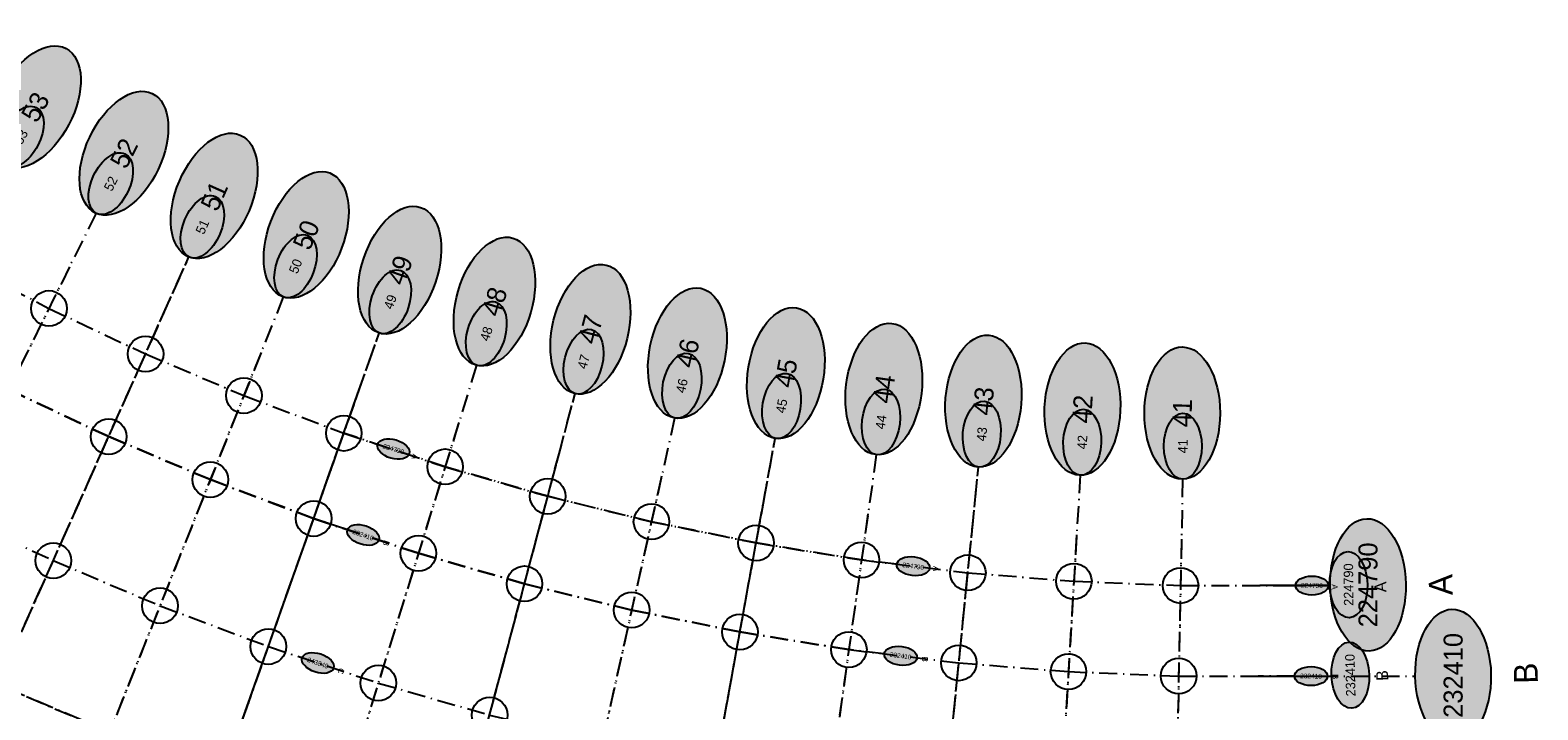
# Model space of a CAD drawing. Header units: millimetres. Extents: x 15650620 to 16199301, y 17929595 to 18752968.
# Tile 19 of 26: x 16072319 to 16199293, y 18180063 to 18237271. Entities that reach past the tile are written whole.
import ezdxf
from ezdxf.enums import TextEntityAlignment as Align

# ---------------------------------------------------------------- set-up
doc = ezdxf.new("R2010")
doc.units = ezdxf.units.MM
doc.header["$LTSCALE"] = 100
doc.linetypes.add('B_GRIDLINE', pattern=[41, 15, -5, 1, -5, 15])
for name, color, linetype in [('S-GRID-2000', 232, 'B_GRIDLINE'), ('S-GRID-2000-DIMS', 33, 'B_GRIDLINE'), ('S-GRID-2000-IDEN', 13, 'B_GRIDLINE'), ('S-GRID-300-AR01', 232, 'B_GRIDLINE'), ('S-GRID-300-AR01-IDEN', 13, 'B_GRIDLINE'), ('S-GRID-300-AR01A', 232, 'B_GRIDLINE'), ('S-GRID-300-AR01A-IDEN', 13, 'B_GRIDLINE'), ('S-GRID-300-AR02', 232, 'B_GRIDLINE'), ('S-GRID-300-AR02-IDEN', 13, 'B_GRIDLINE'), ('S-GRID-600', 232, 'B_GRIDLINE'), ('S-GRID-600-DIMS', 33, 'Continuous'), ('S-GRID-600-IDEN', 13, 'Continuous')]:
    doc.layers.add(name, color=color, linetype=linetype)
doc.layers.add('S-GRID-POINTS', color=9, linetype='Continuous', plot=False)
doc.styles.add('CAA-ENG', font='caa_eng.shx')
doc.styles.add('CAA_ENG', font='caa_eng.shx')

# ---------------------------------------------------------------- blocks, each defined once
blk = doc.blocks.new('agrbb-wblock')
h = blk.add_hatch(color=255)
edge = h.paths.add_edge_path()
edge.add_ellipse((1392, 24), major_axis=(1392, 24), ratio=0.572643, start_angle=0, end_angle=360)
at = {"linetype": 'Continuous'}
blk.add_ellipse((1392, 24), major_axis=(1392, 24), ratio=0.572643, dxfattribs=at)
at = {"style": 'CAA-ENG'}
blk.add_attdef('1', text='', height=400, dxfattribs=at).set_placement((1392, 24), align=Align.MIDDLE_CENTER)

msp = doc.modelspace()

# ---------------------------------------------------------------- linework, layer by layer
at = {"layer": 'S-GRID-2000'}
for p, q in [((16077871, 18221859), (16027888, 18120980)), ((16039776, 18115383), (16085684, 18218181)), ((16093637, 18214819), (16051877, 18110267)), ((16064172, 18105639), (16101717, 18211777)), ((16109913, 18209062), (16076642, 18101507)), ((16089268, 18097876), (16118211, 18206676)), ((16126595, 18204624), (16102027, 18094754)), ((16114903, 18092144), (16135057, 18202909)), ((16143580, 18201534), (16127872, 18090051)), ((16140945, 18088476), (16152184, 18200497)), ((16160755, 18199811), (16154004, 18087430)), ((16169380, 18199465), (16167128, 18086905))]:
    msp.add_line(p, q, dxfattribs=at)
for points in [[(16065924, 18218001), (16073901, 18213848), (16082038, 18210017), (16090320, 18206515), (16098735, 18203348), (16107271, 18200520), (16115912, 18198035), (16124644, 18195898), (16133456, 18194112), (16142333, 18192680), (16151292, 18191600), (16160219, 18190885), (16169201, 18190526), (16178193, 18190526), (16181755, 18190526)], [(16070518, 18207020), (16078931, 18203059), (16087494, 18199439), (16096194, 18196164), (16105019, 18193240), (16113953, 18190671), (16122981, 18188462), (16132092, 18186615), (16141270, 18185134), (16150531, 18184018), (16159762, 18183279), (16169049, 18182907), (16178345, 18182907), (16188969, 18182907)], [(16065444, 18196778), (16074270, 18192623), (16083254, 18188824), (16092382, 18185389), (16101641, 18182321), (16111015, 18179625), (16120487, 18177307), (16130046, 18175370), (16139675, 18173816), (16149390, 18172646), (16159076, 18171870), (16168820, 18171480), (16178574, 18171480), (16181939, 18171480)], [(16069610, 18182186), (16079014, 18178210), (16088571, 18174613), (16098263, 18171401), (16108076, 18168579), (16117992, 18166153), (16128000, 18164125), (16138080, 18162498), (16148249, 18161273), (16158391, 18160460), (16168592, 18160052), (16178802, 18160052), (16188439, 18160052)]]:
    msp.add_lwpolyline(points, dxfattribs=at)
at = {"layer": 'S-GRID-300-AR01'}
for p, q in [((16065743, 18110082), (16100041, 18207038)), ((16108427, 18204258), (16078035, 18106009)), ((16090480, 18102430), (16116918, 18201817)), ((16125498, 18199718), (16103056, 18099353)), ((16115746, 18096781), (16134157, 18197962)), ((16142879, 18196555), (16128530, 18094718))]:
    msp.add_line(p, q, dxfattribs=at)
for points in [[(16142333, 18192680), (16133456, 18194112), (16124644, 18195898), (16115912, 18198035), (16107271, 18200520), (16098735, 18203348)], [(16141270, 18185134), (16132092, 18186615), (16122981, 18188462), (16113953, 18190671), (16105019, 18193240), (16096194, 18196164)], [(16092382, 18185389), (16101641, 18182321), (16111015, 18179625), (16120487, 18177308), (16130046, 18175370), (16139675, 18173816)]]:
    msp.add_lwpolyline(points, dxfattribs=at)
at = {"layer": 'S-GRID-300-AR01-IDEN'}
for points in [[(16145312, 18192321), (16142333, 18192680)], [(16144249, 18184775), (16141270, 18185134)]]:
    msp.add_lwpolyline(points, dxfattribs=at)
at = {"layer": 'S-GRID-300-AR01A'}
for p, q in [((16142879, 18196555), (16127972, 18090757)), ((16141016, 18089185), (16151682, 18195494)), ((16160453, 18194792), (16154047, 18088141)), ((16169279, 18194439), (16167143, 18087617))]:
    msp.add_line(p, q, dxfattribs=at)
for points in [[(16142333, 18192680), (16142333, 18192680), (16151292, 18191600), (16160219, 18190885), (16169201, 18190526), (16175881, 18190526)], [(16141270, 18185134), (16141270, 18185134), (16150531, 18184018), (16159762, 18183279), (16169049, 18182907), (16175729, 18182907)]]:
    msp.add_lwpolyline(points, dxfattribs=at)
at = {"layer": 'S-GRID-300-AR01A-IDEN'}
for points in [[(16178882, 18190526), (16175881, 18190526)], [(16178798, 18182907), (16175729, 18182907)]]:
    msp.add_lwpolyline(points, dxfattribs=at)
at = {"layer": 'S-GRID-300-AR02'}
for p, q in [((16075639, 18217354), (16028204, 18121618)), ((16040067, 18116033), (16083634, 18213590)), ((16091772, 18210150), (16052141, 18110929)), ((16064410, 18106311), (16100041, 18207038))]:
    msp.add_line(p, q, dxfattribs=at)
for points in [[(16058121, 18222469), (16058121, 18222469), (16065924, 18218001), (16073901, 18213848), (16082038, 18210017), (16090320, 18206515), (16098735, 18203348)], [(16096194, 18196164), (16096194, 18196164), (16087494, 18199439), (16078931, 18203059), (16070518, 18207020), (16062271, 18211314), (16054203, 18215933)], [(16048326, 18206129), (16048326, 18206129), (16056791, 18201283), (16065444, 18196778), (16074270, 18192623), (16083254, 18188824), (16092382, 18185389)], [(16088571, 18174613), (16088571, 18174613), (16079014, 18178210), (16069610, 18182186), (16060369, 18186536), (16051311, 18191252), (16042450, 18196326)]]:
    msp.add_lwpolyline(points, dxfattribs=at)
at = {"layer": 'S-GRID-300-AR02-IDEN'}
for points in [[(16098735, 18203348), (16101584, 18202404)], [(16099043, 18195220), (16096194, 18196164)], [(16092382, 18185389), (16095231, 18184445)]]:
    msp.add_lwpolyline(points, dxfattribs=at)
at = {"layer": 'S-GRID-600'}
for p, q in [((16077871, 18221859), (16029418, 18124067)), ((16041181, 18118529), (16085684, 18218181)), ((16093637, 18214819), (16053155, 18113467)), ((16065321, 18108888), (16101717, 18211778)), ((16109913, 18209062), (16077661, 18104799)), ((16090154, 18101206), (16118211, 18206676)), ((16126595, 18204624), (16102779, 18098117)), ((16115520, 18095534), (16135057, 18202909)), ((16143580, 18201534), (16128353, 18093464)), ((16141289, 18091905), (16152184, 18200497)), ((16160755, 18199811), (16154211, 18090867)), ((16169380, 18199465), (16167197, 18090347))]:
    msp.add_line(p, q, dxfattribs=at)
for points in [[(16065924, 18218001), (16073901, 18213848), (16082038, 18210017), (16090320, 18206515), (16098735, 18203348), (16107271, 18200520), (16115912, 18198035), (16124644, 18195898), (16133456, 18194112), (16142333, 18192680), (16151292, 18191600), (16160219, 18190885), (16169201, 18190526), (16178193, 18190526), (16181755, 18190526)], [(16070518, 18207020), (16078931, 18203059), (16087494, 18199439), (16096194, 18196164), (16105019, 18193240), (16113953, 18190671), (16122981, 18188462), (16132092, 18186615), (16141270, 18185134), (16150531, 18184018), (16159762, 18183279), (16169049, 18182907), (16178345, 18182907), (16181905, 18182907)], [(16065444, 18196778), (16074270, 18192623), (16083254, 18188824), (16092382, 18185389), (16101641, 18182321), (16111015, 18179625), (16120487, 18177307), (16130046, 18175370), (16139675, 18173816), (16149390, 18172646), (16159076, 18171870), (16168820, 18171480), (16178574, 18171480), (16181939, 18171480)], [(16069610, 18182186), (16079014, 18178210), (16088571, 18174613), (16098263, 18171401), (16108076, 18168579), (16117992, 18166153), (16128000, 18164125), (16138080, 18162498), (16148249, 18161273), (16158391, 18160460), (16168592, 18160052), (16178802, 18160052), (16182014, 18160052)]]:
    msp.add_lwpolyline(points, dxfattribs=at)
at = {"layer": 'S-GRID-600-IDEN'}
for p, q in [((16181755, 18190526), (16175881, 18190526)), ((16175729, 18182907), (16181911, 18182907))]:
    msp.add_line(p, q, dxfattribs=at)
at = {"layer": 'S-GRID-POINTS'}
for centre in [(16073901, 18213848), (16082038, 18210017), (16090320, 18206515), (16078931, 18203059), (16098735, 18203348), (16107271, 18200520), (16087494, 18199439), (16115912, 18198035), (16096194, 18196164), (16124644, 18195898), (16133456, 18194112), (16105019, 18193240), (16074270, 18192623), (16142333, 18192680), (16151292, 18191600), (16113953, 18190671), (16160219, 18190885), (16169201, 18190526), (16083254, 18188824), (16122981, 18188462), (16132092, 18186615), (16092382, 18185389), (16141270, 18185134), (16150531, 18184018), (16159762, 18183279), (16169049, 18182907), (16101641, 18182321), (16111015, 18179625)]:
    msp.add_circle(centre, 1500, dxfattribs=at)

# ---------------------------------------------------------------- block references
at = {"layer": 'S-GRID-2000-IDEN', "xscale": 4, "yscale": 4, "zscale": 4}
for p, rotation, values in [((16070168, 18225871), 61.35124592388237, {'1': '53'}), ((16077828, 18221881), 63.64324580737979, {'1': '52'}), ((16085640, 18218201), 65.93532198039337, {'1': '51'}), ((16093592, 18214837), 68.22729059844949, {'1': '50'}), ((16101672, 18211794), 70.51929464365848, {'1': '49'}), ((16109867, 18209076), 72.81125175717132, {'1': '48'}), ((16118164, 18206689), 75.10326021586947, {'1': '47'}), ((16126547, 18204635), 77.39456827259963, {'1': '46'}), ((16135057, 18202909), 79.6864880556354, {'1': '45'}), ((16143532, 18201541), 81.97847818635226, {'1': '44'}), ((16152136, 18200502), 84.2705022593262, {'1': '43'}), ((16160706, 18199814), 86.56249732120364, {'1': '42'}), ((16169331, 18199467), 88.85400494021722, {'1': '41'}), ((16185085, 18185015), 90.00001591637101, {'1': '224790'}), ((16192254, 18177396), 90.00001591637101, {'1': '232410'})]:
    msp.add_blockref('agrbb-wblock', p, dxfattribs=dict(at, rotation=rotation)).add_auto_attribs(values)
at = {"layer": 'S-GRID-300-AR01-IDEN', "rotation": 352.1241480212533}
for p, values in [((16145306, 18192322), {'1': '224790'}), ((16144249, 18184775), {'1': '232410'})]:
    msp.add_blockref('agrbb-wblock', p, dxfattribs=at).add_auto_attribs(values)
at = {"layer": 'S-GRID-300-AR01A-IDEN'}
for p, rotation, values in [((16178876, 18190526), 358.993683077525, {'1': '224790'}), ((16178797, 18182902), 358.9946847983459, {'1': '232410'})]:
    msp.add_blockref('agrbb-wblock', p, dxfattribs=dict(at, rotation=rotation)).add_auto_attribs(values)
at = {"layer": 'S-GRID-300-AR02-IDEN'}
for p, rotation, values in [((16101578, 18202406), 342.6890343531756, {'1': '224790'}), ((16099043, 18195220), 340.6608999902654, {'1': '232410'}), ((16095231, 18184445), 340.6610583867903, {'1': '243840'})]:
    msp.add_blockref('agrbb-wblock', p, dxfattribs=dict(at, rotation=rotation)).add_auto_attribs(values)
at = {"layer": 'S-GRID-600-IDEN', "xscale": 2, "yscale": 2, "zscale": 2}
for p, rotation, values in [((16070253, 18225824), 61.3512459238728, {'1': '53'}), ((16077914, 18221837), 63.64324580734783, {'1': '52'}), ((16085729, 18218161), 65.93532198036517, {'1': '51'}), ((16093682, 18214800), 68.22729059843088, {'1': '50'}), ((16101763, 18211761), 70.51929464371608, {'1': '49'}), ((16109959, 18209047), 72.81125175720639, {'1': '48'}), ((16118258, 18206663), 75.10326021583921, {'1': '47'}), ((16126642, 18204613), 77.394568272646, {'1': '46'}), ((16135152, 18202891), 79.6864880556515, {'1': '45'}), ((16143628, 18201526), 81.97847818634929, {'1': '44'}), ((16152233, 18200492), 84.27050225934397, {'1': '43'}), ((16160803, 18199807), 86.5624973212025, {'1': '42'}), ((16169387, 18199465), 88.85400494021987, {'1': '41'}), ((16183419, 18187817), 90.46228929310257, {'1': '224790'}), ((16183614, 18180196), 91.3799106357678, {'1': '232410'})]:
    msp.add_blockref('agrbb-wblock', p, dxfattribs=dict(at, rotation=rotation)).add_auto_attribs(values)

# ---------------------------------------------------------------- texts
at = {"layer": 'S-GRID-2000-DIMS', "style": 'CAA_ENG'}
for s, p in [('A', (16191112, 18190587)), ('B', (16198279, 18183143))]:
    msp.add_text(s, height=2000, rotation=91.34171, dxfattribs=at).set_placement(p, align=Align.MIDDLE_CENTER)
at = {"layer": 'S-GRID-300-AR01-IDEN', "style": 'CAA-ENG'}
for s, p in [('A', (16148617, 18191930)), ('B', (16147675, 18184327))]:
    msp.add_text(s, height=500, rotation=263.125, dxfattribs=at).set_placement(p, align=Align.MIDDLE_CENTER)
at = {"layer": 'S-GRID-300-AR01A-IDEN', "style": 'CAA-ENG'}
for s, rotation, p in [('A', 269.99454, (16182192, 18190410)), ('B', 269.99554, (16182249, 18182858))]:
    msp.add_text(s, height=500, rotation=rotation, dxfattribs=at).set_placement(p, align=Align.MIDDLE_CENTER)
at = {"layer": 'S-GRID-300-AR02-IDEN', "style": 'CAA-ENG'}
for s, rotation, p in [('A', 253.68989, (16104728, 18201363)), ('B', 251.66175, (16102305, 18194093)), ('C', 251.66191, (16098496, 18183325))]:
    msp.add_text(s, height=500, rotation=rotation, dxfattribs=at).set_placement(p, align=Align.MIDDLE_CENTER)
at = {"layer": 'S-GRID-600-DIMS', "style": 'CAA_ENG'}
for s, p in [('A', (16186030, 18190406)), ('B', (16186184, 18182951))]:
    msp.add_text(s, height=1000, rotation=91.34171, dxfattribs=at).set_placement(p, align=Align.MIDDLE_CENTER)

doc.saveas('drawing.dxf')
